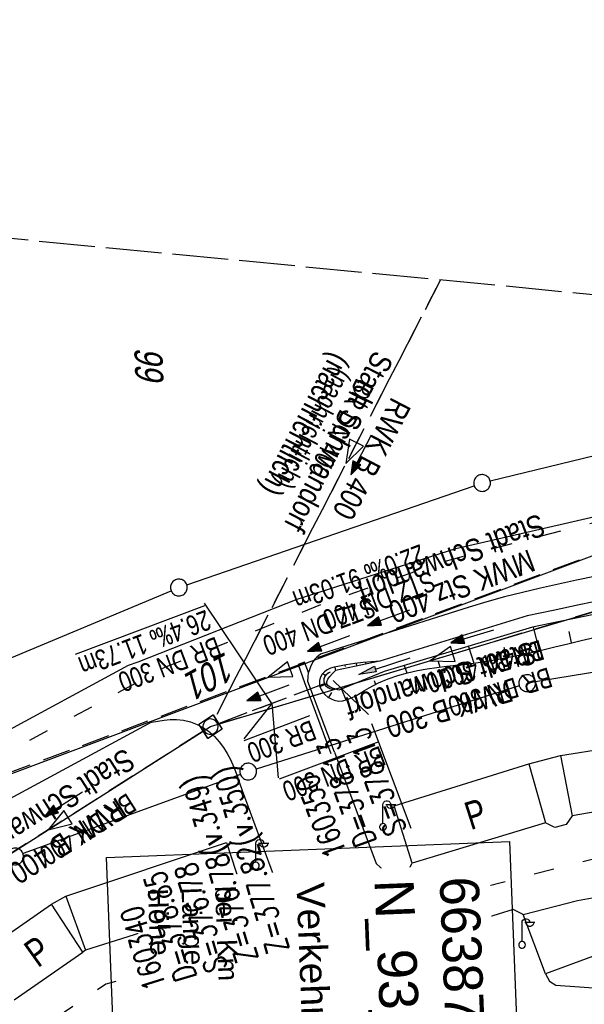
# Model space of a CAD drawing. Extents: x 510932 to 511602, y 463659 to 464636.
# Tile 68 of 81: x 511225 to 511276, y 464548 to 464636. Entities that reach past the tile are written whole.
import ezdxf

# ---------------------------------------------------------------- set-up
doc = ezdxf.new("R2010")
doc.units = 0
doc.header["$LTSCALE"] = 10
doc.header["$MEASUREMENT"] = 0
for name, pattern in [('ACAD_ISO03W100', [30, 12, -18]), ('AUSGEZOGEN', [0]), ('LT00', [0]), ('LT03', [0.5, 0.3, -0.2]), ('LT12', [0.4, 0.3, -0.1]), ('LT14', [0.6, 0.5, -0.1]), ('STRICHLINIE2', [0.375, 0.25, -0.125])]:
    doc.linetypes.add(name, pattern=pattern)
doc.layers.get('0').update_dxf_attribs({"linetype": 'LT00'})
for name, color, linetype in [('--EK_FBR', 1, 'LT00'), ('--EK_Halt-Pfeil', 4, 'LT00'), ('--EK_Haltung', 7, 'STRICHLINIE2'), ('--EK_Haltung-Text', 140, 'LT00'), ('--EK_Schacht-Text', 5, 'LT00'), ('--EL_Halt-Pfeil', 4, 'LT00'), ('--EL_Haltung', 182, 'STRICHLINIE2'), ('--EL_Haltung-Text', 182, 'LT00'), ('ABWASSERLTG', 24, 'LT00'), ('ABWASSERLTG_FLIEßPF', 26, 'Continuous'), ('ABWASSERLTG_TEXT', 26, 'Continuous'), ('BW_TEXT_B', 20, 'AUSGEZOGEN'), ('DFK_BES-WEGE', 255, 'LT00'), ('DFK_FLUR_NR', 250, 'LT00'), ('DFK_GZPKT', 250, 'LT00'), ('DFK_KATASTER', 250, 'LT00'), ('DFK_TOPO-ANL', 252, 'LT00'), ('DFK_TOPO-SYM', 252, 'LT00'), ('DL', 182, 'LT12'), ('DL_PFEIL', 201, 'LT00'), ('DL_TEXT', 182, 'LT00'), ('PFEIL', 140, 'AUSGEZOGEN'), ('V103_AFBR_BAB', 250, 'LT00'), ('V103_BOESCH', 250, 'LT00'), ('V103_BOSCHUNG', 250, 'LT00'), ('V103_GRABEN', 250, 'LT00'), ('V103_KA_MULD', 182, 'LT00'), ('V103_RINNE', 182, 'LT00'), ('V103_UK_DURCH', 182, 'LT00'), ('V104_AFBR_BAB', 250, 'LT00'), ('V104_BOESCH', 250, 'LT00'), ('V104_BOSCHUNG', 250, 'LT00'), ('V104_GRABEN', 250, 'LT00'), ('V104_KA_MULD', 182, 'LT00'), ('V104_RINNE', 182, 'LT00'), ('V104_UK_DURCH', 182, 'LT00'), ('WASSERLTG', 130, 'ACAD_ISO03W100')]:
    doc.layers.add(name, color=color, linetype=linetype)
doc.layers.add('-BLATT_104-RAND', color=7, linetype='LT14', plot=False)
doc.styles.add('Beschrift', font='ARIAL.TTF')
doc.styles.add('Haltungsbeschriftung', font='ARIAL.TTF', dxfattribs={"width": 0.75})
doc.styles.add('schachtbeschriftung', font='romans.shx', dxfattribs={"width": 0.75, "height": 2})
doc.styles.get("Standard").update_dxf_attribs({"font": 'ARIAL.TTF'})
doc.styles.add('Versorgungsltg', font='ARIAL.TTF', dxfattribs={"width": 0.8, "height": 2})

# ---------------------------------------------------------------- blocks, each defined once
blk = doc.blocks.new('SYMB7010')
at = {"color": 0, "linetype": 'ByBlock'}
for points in [[(-0.031408, 0.499213), (-0.093728, 0.49134), (-0.15457, 0.475719), (-0.212975, 0.452595), (-0.268021, 0.422333), (-0.31884, 0.385411), (-0.36463, 0.342411), (-0.40467, 0.29401), (-0.438329, 0.240973), (-0.465074, 0.184136), (-0.484486, 0.124395), (-0.496256, 0.062692), (-0.5002, 0)], [(-0.5002, 0), (-0.496256, -0.062692), (-0.484486, -0.124395), (-0.465075, -0.184136), (-0.438329, -0.240973), (-0.404671, -0.29401), (-0.36463, -0.342411), (-0.31884, -0.385411), (-0.268021, -0.422333), (-0.212975, -0.452595), (-0.154571, -0.475719), (-0.093728, -0.49134), (-0.031408, -0.499213), (0.031408, -0.499213)], [(0.5002, 0), (0.496256, 0.062692), (0.484485, 0.124395), (0.465074, 0.184136), (0.438329, 0.240973), (0.40467, 0.29401), (0.36463, 0.342411), (0.31884, 0.385411), (0.268021, 0.422333), (0.212975, 0.452595), (0.15457, 0.475719), (0.093728, 0.49134), (0.031408, 0.499213), (-0.031408, 0.499213)], [(0.031408, -0.499213), (0.093728, -0.491341), (0.15457, -0.475719), (0.212975, -0.452595), (0.268021, -0.422333), (0.31884, -0.385411), (0.36463, -0.342411), (0.404671, -0.294011), (0.438329, -0.240974), (0.465075, -0.184136), (0.484486, -0.124395), (0.496256, -0.062692), (0.500201, 0)]]:
    blk.add_lwpolyline(points, dxfattribs=at)
blk = doc.blocks.new('SYMB7317')
at = {"color": 0, "linetype": 'ByBlock'}
blk.add_line((0, 0.061), (0, 0.4), dxfattribs=at)
for points in [[(0, 0.4), (0.004222, 0.423941), (0.016377, 0.444995), (0.035, 0.460622), (0.057845, 0.468937), (0.082155, 0.468937), (0.105, 0.460622), (0.123623, 0.444995), (0.135779, 0.423941), (0.14, 0.4)], [(0.23, 0.4), (0.21, 0.4), (0.14, 0.4), (0.07, 0.4), (0.05, 0.4)], [(0.21, 0.4), (0.205779, 0.376059), (0.193623, 0.355005), (0.175, 0.339378), (0.152155, 0.331063), (0.127845, 0.331063), (0.105, 0.339378), (0.086377, 0.355005), (0.074222, 0.376059), (0.07, 0.4)], [(0.061, 0), (0.056881, 0.022036), (0.04508, 0.041095), (0.02719, 0.054605), (0.005628, 0.06074), (-0.016693, 0.058671), (-0.036761, 0.048679), (-0.051863, 0.032112), (-0.059961, 0.011209), (-0.059961, -0.011209)], [(0.005628, -0.06074), (0.02719, -0.054605), (0.04508, -0.041095), (0.056881, -0.022036), (0.061, 0)], [(-0.059961, -0.011209), (-0.051863, -0.032112), (-0.036761, -0.048679), (-0.016693, -0.058671), (0.005628, -0.06074)]]:
    blk.add_lwpolyline(points, dxfattribs=at)
blk = doc.blocks.new('ABWASSER-FLIEßPF')
at = {"layer": 'ABWASSERLTG_FLIEßPF'}
for p, q in [((0, 0), (-2.109, 0.703)), ((-2.109, 0.703), (-2.109, -0.703)), ((-2.109, -0.703), (0, 0))]:
    blk.add_line(p, q, dxfattribs=at)
blk = doc.blocks.new('Pfreil3')
at = {"layer": 'PFEIL'}
blk.add_hatch(color=256, dxfattribs=at).paths.add_polyline_path([(-1.549, 0.273), (-1.549, -0.273), (0, 0)])
for p, q in [((-1.549, 0), (-4.831, 0)), ((-1.549, -0.273), (-1.549, 0.273)), ((-1.549, 0.273), (0, 0)), ((0, 0), (-1.549, -0.273))]:
    blk.add_line(p, q, dxfattribs=at)
blk = doc.blocks.new('SYMB1210')
at = {"color": 0, "linetype": 'ByBlock'}
blk.add_line((0.018815, -0.179014), (0.055623, -0.17119), dxfattribs=at)
for points in [[(-0.2, -0.2), (-0.2, 0.2), (0.2, 0.2), (0.2, -0.2), (-0.2, -0.2)], [(0.018815, 0.179014), (-0.018815, 0.179014), (-0.055623, 0.17119), (-0.09, 0.155885), (-0.120444, 0.133766), (-0.145623, 0.105801), (-0.164438, 0.073213), (-0.176067, 0.037424), (-0.18, 0)], [(-0.18, 0), (-0.176067, -0.037424), (-0.164438, -0.073213), (-0.145623, -0.105801), (-0.120444, -0.133766), (-0.09, -0.155885), (-0.055623, -0.17119), (-0.018815, -0.179014), (0.018815, -0.179014)], [(0.18, 0), (0.176067, 0.037424), (0.164438, 0.073213), (0.145623, 0.105801), (0.120444, 0.133766), (0.09, 0.155885), (0.055623, 0.17119), (0.018815, 0.179014)], [(0.055623, -0.17119), (0.09, -0.155885), (0.120444, -0.133766), (0.145623, -0.105801), (0.164438, -0.073213), (0.176067, -0.037424), (0.18, 0)]]:
    blk.add_lwpolyline(points, dxfattribs=at)
blk = doc.blocks.new('SYMB1107')
at = {"color": 0, "linetype": 'ByBlock'}
for points in [[(-0.2, 0), (-0.196157, 0.039018), (-0.184776, 0.076537), (-0.166294, 0.111114), (-0.141421, 0.141421), (-0.111114, 0.166294), (-0.076537, 0.184776), (-0.039018, 0.196157), (0, 0.2)], [(0, 0.2), (0.039018, 0.196157), (0.076537, 0.184776), (0.111114, 0.166294), (0.141421, 0.141421), (0.166294, 0.111114), (0.184776, 0.076537), (0.196157, 0.039018), (0.2, 0)]]:
    blk.add_lwpolyline(points, dxfattribs=at)
blk = doc.blocks.new('SYMB0070')
at = {"color": 0, "linetype": 'ByBlock'}
for p, q in [((-0.5, 0), (0.2, 0)), ((0.5, 0), (0.2, 0.1)), ((0.2, 0.1), (0.2, 0)), ((0.468, 0), (0.21, 0.086)), ((0.21, 0.086), (0.21, -0.086)), ((0.21, -0.086), (0.468, 0)), ((0.22, -0.072), (0.437, 0)), ((0.23, -0.058), (0.405, 0)), ((0.24, -0.045), (0.374, 0)), ((0.342, 0), (0.25, 0.031)), ((0.25, 0.031), (0.25, -0.031)), ((0.25, -0.031), (0.342, 0)), ((0.26, -0.017), (0.31, 0)), ((0.27, -0.003), (0.279, 0))]:
    blk.add_line(p, q, dxfattribs=at)
for points in [[(0.2, 0), (0.2, -0.1), (0.5, 0)], [(0.437, 0), (0.22, 0.072), (0.22, -0.072)], [(0.405, 0), (0.23, 0.058), (0.23, -0.058)], [(0.374, 0), (0.24, 0.045), (0.24, -0.045)], [(0.31, 0), (0.26, 0.017), (0.26, -0.017)], [(0.279, 0), (0.27, 0.003), (0.27, -0.003)]]:
    blk.add_lwpolyline(points, dxfattribs=at)

msp = doc.modelspace()

# ---------------------------------------------------------------- linework, layer by layer
at = {"layer": '--EK_FBR'}
for points in [[(511235.749, 464578.396), (511250.013, 464584.023), (511264.21, 464588.559), (511278.861, 464591.934)], [(511276.633, 464586.039), (511275.012, 464585.714), (511273.395, 464585.374), (511271.783, 464585.013), (511270.178, 464584.627), (511268.58, 464584.215), (511266.991, 464583.772), (511265.411, 464583.294), (511252.097, 464579.099), (511251.771, 464578.84), (511251.588, 464578.66), (511251.438, 464578.448), (511251.315, 464578.217), (511251.206, 464577.963), (511251.113, 464577.705), (511251.027, 464577.445)], [(511236.965, 464572.994), (511237.519, 464573.102), (511238.074, 464573.193), (511238.63, 464573.25), (511239.188, 464573.256), (511239.82, 464573.185), (511240.443, 464573.031), (511241.046, 464572.802), (511241.617, 464572.502), (511242.143, 464572.136), (511242.609, 464571.718), (511243.025, 464571.251), (511243.395, 464570.745), (511243.724, 464570.208), (511244.016, 464569.652), (511244.323, 464568.973), (511244.595, 464568.282), (511244.844, 464567.583), (511245.082, 464566.881)]]:
    msp.add_lwpolyline(points, dxfattribs=at)
at = {"layer": '--EK_Haltung'}
for p, q in [((511292.82, 464594.062), (511208.941, 464562.766)), ((511280.886, 464584.191), (511242.956, 464572.823)), ((511252.511, 464576.476), (511242.94, 464572.872))]:
    msp.add_line(p, q, dxfattribs=at)
at = {"layer": '--EK_Haltung', "color": 81}
msp.add_lwpolyline([(511262.824, 464612.591), (511242.549, 464573.213)], dxfattribs=at)
at = {"layer": '--EK_Haltung-Text'}
msp.add_line((511247.726, 464574.674), (511241.696, 464583.658), dxfattribs=at)
at = {"layer": '--EK_Schacht-Text'}
msp.add_line((511253.213, 464576.74), (511256.378, 464573.69), dxfattribs=at)
at = {"layer": '--EL_Haltung'}
for p, q in [((511292.82, 464594.062), (511208.941, 464562.766)), ((511280.886, 464584.191), (511242.956, 464572.823)), ((511252.511, 464576.476), (511242.94, 464572.872))]:
    msp.add_line(p, q, dxfattribs=at)
at = {"layer": '--EL_Haltung-Text'}
msp.add_line((511247.726, 464574.674), (511248.312, 464568.032), dxfattribs=at)
at = {"layer": '-BLATT_104-RAND'}
msp.add_lwpolyline([(511020.85, 464635.894), (510932.18, 463715.154), (511513.49, 463659.172), (511602.161, 464579.912), (511020.85, 464635.894)], dxfattribs=at)
at = {"layer": 'ABWASSERLTG', "linetype": 'LT03'}
msp.add_lwpolyline([(511262.824, 464612.591), (511242.238, 464572.608)], dxfattribs=at)
at = {"layer": 'ABWASSERLTG'}
msp.add_lwpolyline([(511133.953, 464511.746), (511159.898, 464529.405), (511208.272, 464562.344), (511293.523, 464594.324), (511308.533, 464593.487), (511308.889, 464608.155)], dxfattribs=at)
at = {"layer": 'DFK_KATASTER'}
for p, q in [((511292.871, 464600.793), (511267.289, 464594.596)), ((511240.119, 464585.304), (511265.851, 464594.175)), ((511218.472, 464576.299), (511238.718, 464584.77)), ((511293.06, 464580.198), (511271.34, 464576.622)), ((511269.885, 464576.273), (511246.335, 464568.806)), ((511244.915, 464568.324), (511225.445, 464561.246))]:
    msp.add_line(p, q, dxfattribs=at)
at = {"layer": 'DFK_TOPO-ANL'}
for p, q in [((511211.47, 464565.47), (511234.89, 464578.1)), ((511234.89, 464578.1), (511235.749, 464578.396)), ((511236.965, 464572.994), (511214.6, 464560.94)), ((511273.58, 464570.01), (511286.22, 464572.1)), ((511253.329, 464570.327), (511257.07, 464560.34)), ((511270.74, 464569.27), (511273.58, 464570.01)), ((511273.58, 464570.01), (511274.62, 464564.62)), ((511258.68, 464565.53), (511270.74, 464569.27)), ((511270.74, 464569.27), (511272.24, 464564.01)), ((511245.082, 464566.881), (511247.85, 464559.36)), ((511286.94, 464566.8), (511274.62, 464564.62)), ((511260.31, 464560.39), (511258.68, 464565.53)), ((511274.62, 464564.62), (511274.08, 464563.84)), ((511272.24, 464564.01), (511260.31, 464560.39)), ((511273.08, 464563.57), (511272.24, 464564.01)), ((511274.08, 464563.84), (511273.08, 464563.57)), ((511229.29, 464557.419), (511243.68, 464562.239)), ((511243.68, 464562.239), (511245.34, 464557.109)), ((511257.07, 464560.34), (511257.84, 464559.63)), ((511259.85, 464559.51), (511260.31, 464560.39)), ((511247.85, 464559.36), (511247.61, 464558.15)), ((511257.84, 464559.63), (511258.74, 464559.36)), ((511258.74, 464559.36), (511259.85, 464559.51)), ((511275.12, 464557.04), (511288.3, 464559.539)), ((511247.61, 464558.15), (511247.05, 464557.33)), ((511221.72, 464552.34), (511228, 464556.7)), ((511228, 464556.7), (511229.29, 464557.419)), ((511230.81, 464552.42), (511228, 464556.7)), ((511229.29, 464557.419), (511231.04, 464552.6)), ((511245.34, 464557.109), (511231.04, 464552.6)), ((511246.24, 464556.77), (511245.34, 464557.109)), ((511247.05, 464557.33), (511246.24, 464556.77)), ((511270.24, 464555.789), (511275.12, 464557.04)), ((511269.33, 464556.25), (511262.63, 464554.14)), ((511270.24, 464555.789), (511269.33, 464556.25)), ((511272.25, 464550.49), (511270.24, 464555.789)), ((511262.63, 464554.14), (511261.36, 464553.28)), ((511261.36, 464553.28), (511260.69, 464551.86)), ((511264.49, 464552.48), (511267.31, 464553.38)), ((511267.31, 464553.38), (511267.29, 464550.96)), ((511224.64, 464548.15), (511230.81, 464552.42)), ((511231.04, 464552.6), (511230.81, 464552.42)), ((511264.85, 464548.78), (511264.49, 464552.48)), ((511260.69, 464551.86), (511260.89, 464550.32)), ((511276.45, 464552.039), (511272.25, 464550.49)), ((511267.29, 464550.96), (511264.85, 464548.78)), ((511272.25, 464550.49), (511272.6, 464549.81)), ((511231.7, 464544.01), (511247.16, 464549.89)), ((511247.16, 464549.89), (511248.73, 464550.01)), ((511248.73, 464550.01), (511250.27, 464549.63)), ((511250.27, 464549.63), (511251.53, 464548.69)), ((511260.89, 464550.32), (511264.96, 464539.21)), ((511272.6, 464549.81), (511273.15, 464549.45)), ((511251.53, 464548.69), (511252.32, 464547.34)), ((511273.15, 464549.45), (511277.4, 464549.16))]:
    msp.add_line(p, q, dxfattribs=at)
at = {"layer": 'DL'}
msp.add_line((511252.511, 464576.476), (511242.94, 464572.872), dxfattribs=at)
at = {"layer": 'DL_TEXT'}
msp.add_line((511247.726, 464574.674), (511245.209, 464571.523), dxfattribs=at)
at = {"layer": 'V103_AFBR_BAB'}
for points in [[(511235.749, 464578.396), (511250.013, 464584.023), (511264.21, 464588.559), (511278.861, 464591.934)], [(511276.633, 464586.039), (511275.012, 464585.714), (511273.395, 464585.374), (511271.783, 464585.013), (511270.178, 464584.627), (511268.58, 464584.215), (511266.991, 464583.772), (511265.411, 464583.294), (511252.097, 464579.099), (511251.771, 464578.84), (511251.588, 464578.66), (511251.438, 464578.448), (511251.315, 464578.217), (511251.206, 464577.963), (511251.113, 464577.705), (511251.027, 464577.445)], [(511236.965, 464572.994), (511237.519, 464573.102), (511238.074, 464573.193), (511238.63, 464573.25), (511239.188, 464573.256), (511239.82, 464573.185), (511240.443, 464573.031), (511241.046, 464572.802), (511241.617, 464572.502), (511242.143, 464572.136), (511242.609, 464571.718), (511243.025, 464571.251), (511243.395, 464570.745), (511243.724, 464570.208), (511244.016, 464569.652), (511244.323, 464568.973), (511244.595, 464568.282), (511244.844, 464567.583), (511245.082, 464566.881)]]:
    msp.add_lwpolyline(points, dxfattribs=at)
at = {"layer": 'V103_BOESCH'}
msp.add_lwpolyline([(511257.388, 464578.477), (511256.646, 464578.409), (511255.901, 464578.334), (511255.152, 464578.245), (511254.397, 464578.136), (511253.633, 464578), (511253.305, 464577.929), (511252.988, 464577.836), (511252.693, 464577.703), (511252.432, 464577.515), (511252.241, 464577.294), (511252.096, 464577.034), (511252.008, 464576.752), (511251.986, 464576.463), (511252.034, 464576.193), (511252.142, 464575.936), (511252.297, 464575.698), (511252.488, 464575.482), (511252.747, 464575.259), (511253.029, 464575.083), (511253.325, 464574.963), (511253.703, 464574.9), (511254.085, 464574.926), (511254.47, 464575.024), (511254.858, 464575.181), (511255.25, 464575.379), (511255.643, 464575.605), (511256.038, 464575.841), (511256.434, 464576.075), (511257.295, 464576.523), (511258.159, 464576.892), (511259.025, 464577.192), (511259.894, 464577.434), (511260.765, 464577.626), (511261.637, 464577.78), (511262.511, 464577.905), (511263.386, 464578.011), (511264.261, 464578.108), (511265.136, 464578.206), (511266.011, 464578.315), (511267.188, 464578.492), (511268.364, 464578.701), (511269.539, 464578.937), (511270.715, 464579.193), (511271.89, 464579.464), (511273.066, 464579.744), (511274.243, 464580.026), (511275.42, 464580.306), (511276.599, 464580.576)], dxfattribs=at)
at = {"layer": 'V103_BOSCHUNG'}
for p, q in [((511271.147, 464581.517), (511271.662, 464579.411)), ((511274.331, 464581.122), (511274.551, 464580.1)), ((511265.346, 464579.795), (511265.807, 464578.288)), ((511268.506, 464579.72), (511268.765, 464578.779)), ((511253.364, 464577.943), (511253.434, 464577.645)), ((511254.328, 464577.984), (511254.299, 464578.12)), ((511255.349, 464578.048), (511255.304, 464578.264)), ((511256.15, 464578.289), (511256.136, 464578.358)), ((511256.98, 464578.391), (511256.97, 464578.439)), ((511259.585, 464578.076), (511259.813, 464577.413)), ((511262.624, 464578.438), (511262.777, 464577.938)), ((511252.284, 464577.351), (511252.569, 464577.178)), ((511252.029, 464576.213), (511252.653, 464576.431)), ((511256.88, 464576.749), (511257.018, 464576.387)), ((511252.833, 464575.201), (511253.107, 464575.677)), ((511253.955, 464575.966), (511254.364, 464574.992))]:
    msp.add_line(p, q, dxfattribs=at)
at = {"layer": 'V103_GRABEN'}
for points in [[(511321.271, 464589), (511319.64, 464588.959), (511318.008, 464588.916), (511316.377, 464588.866), (511314.747, 464588.809), (511313.116, 464588.74), (511309.522, 464588.541), (511305.931, 464588.275), (511302.345, 464587.943), (511298.765, 464587.546), (511295.194, 464587.086), (511291.632, 464586.562), (511289.282, 464586.182), (511286.936, 464585.778), (511284.593, 464585.352), (511282.254, 464584.908), (511279.918, 464584.45), (511277.584, 464583.979), (511275.251, 464583.499), (511272.92, 464583.013), (511270.589, 464582.524), (511257.388, 464578.477), (511253.434, 464577.645)], [(511321.42, 464588.005), (511319.382, 464587.897), (511317.345, 464587.786), (511315.307, 464587.671), (511313.269, 464587.55), (511310.596, 464587.378), (511307.924, 464587.188), (511305.253, 464586.976), (511302.585, 464586.74), (511299.92, 464586.475), (511297.259, 464586.178), (511294.603, 464585.847), (511291.953, 464585.477), (511289.619, 464585.117), (511287.289, 464584.728), (511284.964, 464584.314), (511282.641, 464583.878), (511280.322, 464583.424), (511278.005, 464582.955), (511275.689, 464582.476), (511273.375, 464581.989), (511271.061, 464581.499), (511257.783, 464577.539), (511253.745, 464575.88)], [(511253.745, 464575.88), (511253.45, 464575.968), (511253.175, 464576.061), (511252.938, 464576.165), (511252.758, 464576.284), (511252.655, 464576.425), (511252.649, 464576.624), (511252.75, 464576.853), (511252.933, 464577.105), (511253.17, 464577.371), (511253.434, 464577.645)]]:
    msp.add_lwpolyline(points, dxfattribs=at)
at = {"layer": 'V103_RINNE'}
msp.add_lwpolyline([(511253.329, 464570.327), (511250.958, 464576.654), (511250.981, 464577.04), (511251.027, 464577.445), (511250.649, 464578.378), (511250.085, 464578.165), (511250.653, 464576.566), (511253.015, 464570.198)], dxfattribs=at)
at = {"layer": 'V104_AFBR_BAB'}
for points in [[(511235.749, 464578.396), (511250.013, 464584.023), (511264.21, 464588.559), (511278.861, 464591.934)], [(511276.633, 464586.038), (511275.012, 464585.714), (511273.395, 464585.374), (511271.783, 464585.012), (511270.178, 464584.627), (511268.58, 464584.215), (511266.991, 464583.772), (511265.411, 464583.294), (511252.097, 464579.099), (511251.771, 464578.84), (511251.588, 464578.66), (511251.438, 464578.448), (511251.315, 464578.217), (511251.206, 464577.963), (511251.113, 464577.705), (511251.027, 464577.445)], [(511236.965, 464572.994), (511237.519, 464573.102), (511238.074, 464573.193), (511238.63, 464573.25), (511239.188, 464573.256), (511239.82, 464573.185), (511240.443, 464573.031), (511241.046, 464572.802), (511241.617, 464572.502), (511242.143, 464572.136), (511242.609, 464571.718), (511243.025, 464571.251), (511243.395, 464570.745), (511243.724, 464570.208), (511244.016, 464569.652), (511244.323, 464568.973), (511244.595, 464568.282), (511244.844, 464567.583), (511245.082, 464566.881)]]:
    msp.add_lwpolyline(points, dxfattribs=at)
at = {"layer": 'V104_BOESCH'}
msp.add_lwpolyline([(511257.388, 464578.477), (511256.645, 464578.409), (511255.901, 464578.334), (511255.152, 464578.245), (511254.397, 464578.136), (511253.633, 464578), (511253.305, 464577.929), (511252.988, 464577.836), (511252.693, 464577.703), (511252.432, 464577.515), (511252.241, 464577.294), (511252.096, 464577.034), (511252.008, 464576.752), (511251.986, 464576.463), (511252.034, 464576.193), (511252.142, 464575.936), (511252.297, 464575.698), (511252.488, 464575.482), (511252.747, 464575.259), (511253.029, 464575.083), (511253.325, 464574.963), (511253.703, 464574.9), (511254.085, 464574.926), (511254.47, 464575.024), (511254.858, 464575.181), (511255.25, 464575.379), (511255.643, 464575.604), (511256.038, 464575.842), (511256.434, 464576.075), (511257.295, 464576.523), (511258.159, 464576.892), (511259.025, 464577.192), (511259.894, 464577.434), (511260.765, 464577.626), (511261.637, 464577.78), (511262.511, 464577.905), (511263.386, 464578.011), (511264.261, 464578.108), (511265.136, 464578.206), (511266.011, 464578.315), (511267.188, 464578.492), (511268.364, 464578.701), (511269.539, 464578.937), (511270.715, 464579.193), (511271.89, 464579.464), (511273.066, 464579.744), (511274.243, 464580.026), (511275.42, 464580.306), (511276.599, 464580.576)], dxfattribs=at)
at = {"layer": 'V104_BOSCHUNG'}
for p, q in [((511271.147, 464581.517), (511271.662, 464579.411)), ((511274.331, 464581.122), (511274.551, 464580.1)), ((511265.346, 464579.795), (511265.807, 464578.288)), ((511268.506, 464579.72), (511268.765, 464578.779)), ((511253.364, 464577.943), (511253.434, 464577.645)), ((511254.328, 464577.984), (511254.299, 464578.12)), ((511255.349, 464578.048), (511255.304, 464578.264)), ((511256.15, 464578.289), (511256.136, 464578.358)), ((511256.98, 464578.391), (511256.97, 464578.439)), ((511259.585, 464578.076), (511259.813, 464577.413)), ((511262.624, 464578.438), (511262.777, 464577.938)), ((511252.284, 464577.351), (511252.569, 464577.178)), ((511252.029, 464576.213), (511252.653, 464576.431)), ((511256.88, 464576.749), (511257.018, 464576.387)), ((511252.833, 464575.201), (511253.107, 464575.677)), ((511253.955, 464575.966), (511254.364, 464574.992))]:
    msp.add_line(p, q, dxfattribs=at)
at = {"layer": 'V104_GRABEN'}
for points in [[(511321.271, 464589), (511319.64, 464588.959), (511318.008, 464588.915), (511316.377, 464588.866), (511314.747, 464588.809), (511313.116, 464588.74), (511309.522, 464588.541), (511305.931, 464588.275), (511302.345, 464587.943), (511298.765, 464587.546), (511295.194, 464587.086), (511291.632, 464586.562), (511289.282, 464586.182), (511286.936, 464585.777), (511284.593, 464585.352), (511282.254, 464584.908), (511279.918, 464584.45), (511277.584, 464583.979), (511275.251, 464583.499), (511272.92, 464583.013), (511270.589, 464582.524), (511257.388, 464578.477), (511253.434, 464577.645)], [(511321.42, 464588.005), (511319.382, 464587.897), (511317.345, 464587.786), (511315.307, 464587.671), (511313.269, 464587.55), (511310.596, 464587.378), (511307.924, 464587.188), (511305.253, 464586.976), (511302.585, 464586.739), (511299.92, 464586.475), (511297.259, 464586.178), (511294.603, 464585.847), (511291.953, 464585.477), (511289.619, 464585.117), (511287.289, 464584.728), (511284.964, 464584.314), (511282.641, 464583.878), (511280.322, 464583.424), (511278.005, 464582.955), (511275.689, 464582.476), (511273.375, 464581.989), (511271.061, 464581.499), (511257.783, 464577.539), (511253.745, 464575.88)], [(511253.745, 464575.88), (511253.45, 464575.968), (511253.175, 464576.061), (511252.938, 464576.165), (511252.758, 464576.284), (511252.655, 464576.425), (511252.649, 464576.624), (511252.75, 464576.853), (511252.933, 464577.105), (511253.17, 464577.371), (511253.434, 464577.645)]]:
    msp.add_lwpolyline(points, dxfattribs=at)
at = {"layer": 'V104_RINNE'}
msp.add_lwpolyline([(511253.329, 464570.327), (511250.958, 464576.654), (511250.981, 464577.04), (511251.027, 464577.445), (511250.649, 464578.378), (511250.085, 464578.165), (511250.653, 464576.566), (511253.015, 464570.198)], dxfattribs=at)
at = {"layer": 'WASSERLTG', "ltscale": 0.015, "flags": 128}
for points in [[(511311.1, 464607.942), (511310.925, 464596.331), (511307.618, 464595.816), (511301.243, 464595.07), (511291.777, 464593.586), (511280.736, 464591.917), (511271.55, 464589.599), (511263.076, 464587.353), (511252.684, 464583.735), (511238.118, 464577.893), (511215.089, 464565.446), (511177.402, 464539.362), (511157.146, 464525.322), (511105.811, 464490.245), (511070.249, 464466.108), (511055.174, 464455.798), (511036.582, 464439.484), (510998.731, 464406.211)], [(511215.881, 464416.23), (511298.805, 464424.588), (511289.404, 464551.597), (511288.097, 464563.722), (511232.851, 464549.547), (511170.999, 464507.679)]]:
    msp.add_lwpolyline(points, dxfattribs=at)

# ---------------------------------------------------------------- block references
at = {"layer": '--EK_Halt-Pfeil', "zscale": 4}
for p, xscale, yscale, rotation in [((511255.717, 464596.924), 3.999999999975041, 3.999999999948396, 242.7570858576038), ((511258.176, 464582.345), 4.000000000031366, 4, 200.461470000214), ((511265.663, 464580.671), 4.000000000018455, 4, 196.6846899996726), ((511247.373, 464575.61), 3.999999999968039, 4, 200.6296099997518), ((511229.073, 464565.661), 4.00000000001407, 4.000000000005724, 212.4620225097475)]:
    msp.add_blockref('SYMB0070', p, dxfattribs=dict(at, xscale=xscale, yscale=yscale, rotation=rotation))
at = {"layer": '--EL_Halt-Pfeil', "yscale": 4, "zscale": 4}
for p, xscale, rotation in [((511265.663, 464580.671), 4.000000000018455, 196.6846899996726), ((511252.812, 464580.033), 4.000000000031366, 200.461470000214), ((511247.373, 464575.61), 3.999999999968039, 200.6296099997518)]:
    msp.add_blockref('SYMB0070', p, dxfattribs=dict(at, xscale=xscale, rotation=rotation))
at = {"layer": 'ABWASSERLTG_FLIEßPF'}
for p, rotation in [((511254.359, 464596.15), 242.7570858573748), ((511261.921, 464578.507), 196.6835200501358), ((511247.4, 464577.022), 200.5624453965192), ((511227.685, 464563.362), 212.4281881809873)]:
    msp.add_blockref('ABWASSER-FLIEßPF', p, dxfattribs=dict(at, rotation=rotation))
at = {"layer": 'DFK_GZPKT', "xscale": 1.500000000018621, "yscale": 1.5, "zscale": 1.5, "rotation": 264.7377099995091}
for p in [(511266.56, 464594.42), (511239.41, 464585.059), (511270.6, 464576.5), (511245.62, 464568.58), (511224.74, 464560.99)]:
    msp.add_blockref('SYMB7010', p, dxfattribs=at)
at = {"layer": 'DFK_TOPO-SYM', "xscale": 5, "yscale": 5, "zscale": 5, "rotation": 0.001160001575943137}
for p in [(511257.68, 464563.62), (511246.3, 464560.16), (511270.14, 464553.07)]:
    msp.add_blockref('SYMB7317', p, dxfattribs=at)
at = {"layer": 'DL_PFEIL', "xscale": 3.999999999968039, "yscale": 4, "zscale": 4, "rotation": 200.6296099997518}
msp.add_blockref('SYMB0070', (511247.373, 464575.61), dxfattribs=at)
at = {"layer": 'PFEIL', "rotation": 197.8370195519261}
msp.add_blockref('Pfreil3', (511255.529, 464577.288), dxfattribs=at)
at = {"layer": 'V103_KA_MULD', "xscale": 3.80000000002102, "yscale": 3.799999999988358, "zscale": 3.8, "rotation": 212.8124114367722}
msp.add_blockref('SYMB1210', (511242.238, 464572.608), dxfattribs=at)
at = {"layer": 'V103_UK_DURCH', "xscale": 3.999999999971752, "yscale": 3.999999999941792, "zscale": 4, "rotation": 106.0019490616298}
msp.add_blockref('SYMB1107', (511253.213, 464576.74), dxfattribs=at)
at = {"layer": 'V104_KA_MULD', "xscale": 3.799999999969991, "yscale": 3.799999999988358, "zscale": 3.8, "rotation": 213.4107507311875}
msp.add_blockref('SYMB1210', (511242.238, 464572.608), dxfattribs=at)
at = {"layer": 'V104_UK_DURCH', "xscale": 4.000000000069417, "yscale": 4, "zscale": 4, "rotation": 111.3669978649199}
msp.add_blockref('SYMB1107', (511253.213, 464576.74), dxfattribs=at)

# ---------------------------------------------------------------- texts
at = {"layer": '--EK_Haltung-Text', "color": 81, "style": 'Haltungsbeschriftung', "width": 0.75}
msp.add_text('(nachrichtlich)', height=1.8, rotation=242.31797, dxfattribs=at).set_placement((511253.384, 464604.882))
at = {"layer": '--EK_Haltung-Text', "style": 'Haltungsbeschriftung', "width": 0.75}
for s, rotation, p in [('BR DN 400', 242.31797, (511255.346, 464603.896)), ('22.0‰ 91.03m', -159.53853, (511261.035, 464588.972)), ('STZ DN 400', -159.53853, (511261.93, 464586.574)), ('%%U26.4‰ 11.73m', -159.37039, (511241.826, 464583.094)), ('BR DN 300', -159.37039, (511242.728, 464580.698)), ('14.4‰ 41.10m', -163.31531, (511271.749, 464580.393)), ('BR DN 300', -163.31531, (511272.484, 464577.941))]:
    msp.add_text(s, height=1.8, rotation=rotation, dxfattribs=at).set_placement(p)
at = {"layer": '--EK_Schacht-Text', "style": 'schachtbeschriftung', "width": 0.75}
for s, p in [('%%US=378.13', (511259.834, 464563.343)), ('D=378.13', (511257.138, 464562.328)), ('160350', (511254.443, 464561.313))]:
    msp.add_text(s, height=2, rotation=-249.37039, dxfattribs=at).set_placement(p)
at = {"layer": '--EL_Haltung-Text', "style": 'Haltungsbeschriftung', "width": 0.75}
for s, rotation, p in [('STZ DN 400', -159.53853, (511256.567, 464584.262)), ('BR DN 300', -163.31531, (511271.749, 464580.393)), ('%%UBR DN 300', -159.37039, (511257.432, 464570.92))]:
    msp.add_text(s, height=1.8, rotation=rotation, dxfattribs=at).set_placement(p)
at = {"layer": 'ABWASSERLTG_TEXT', "insert": (511253.454, 464598.231), "char_height": 2, "attachment_point": 5, "rotation": 242.54349, "style": 'Versorgungsltg'}
msp.add_mtext('RWK B 400\\PStadt Schwandorf\\P(nachrichtlich)', dxfattribs=at)
at = {"layer": 'ABWASSERLTG_TEXT', "char_height": 2, "attachment_point": 5, "line_spacing_factor": 0.8, "style": 'Versorgungsltg'}
for s, insert, rotation in [('MWK Stz 400\\PStadt Schwandorf', (511264.263, 464586.418), 200.70222), ('RWK B 300\\PStadt Schwandorf', (511263.228, 464575.484), 196.89042)]:
    msp.add_mtext(s, dxfattribs=dict(at, insert=insert, rotation=rotation))
at = {"layer": 'DFK_BES-WEGE', "width": 0.75}
for rotation, p in [(17.74574, (511265.53, 464563.33)), (18.97183, (511237.16, 464555.789)), (35.53775, (511226.77, 464550.969))]:
    msp.add_text('P', height=2.5, rotation=rotation, dxfattribs=at).set_placement(p)
at = {"layer": 'DFK_FLUR_NR', "oblique": 13.754, "width": 0.75}
for s, rotation, p in [('99', 272.2662, (511235.404, 464606.564)), ('101', 208.87802, (511243.636, 464579.355))]:
    msp.add_text(s, height=2.5, rotation=rotation, dxfattribs=at).set_placement(p)
at = {"layer": 'DL_TEXT', "style": 'Haltungsbeschriftung', "width": 0.75}
msp.add_text('%%UBR 300', height=1.8, rotation=-159.37039, dxfattribs=at).set_placement((511251.24, 464573.224))

# ---------------------------------------------------------------- next in the draw order: texts
at = {"layer": 'BW_TEXT_B', "insert": (511266.251, 464559.255), "char_height": 2, "width": 37.55462, "attachment_point": 1, "rotation": 272.26621, "style": 'Beschrift', "bg_fill": 3, "box_fill_scale": 1.5, "bg_fill_color": 256, "bg_fill_transparency": 3934797}
msp.add_mtext('\\pt10,14;{\\Funir_o|c0;\\H1.75x;6638773}\\P\\ptz;{\\H1.75x;N_93_V161,0R\\W0.8;\\P\\H0.3714x;\\W1;\\P\\H1.924x;Verkehrszeichenbrücke\\P\\H0.1999x;\\P\\H3.602x;\\P\\pt14;bei  Km^I161.000\\PLänge^I9.15 m\\PHöhe^I5.27 m}', dxfattribs=at)

# ---------------------------------------------------------------- next in the draw order: linework, layer by layer
at = {"layer": '--EK_Haltung'}
msp.add_line((511241.579, 464572.189), (511221.009, 464559.121), dxfattribs=at)
at = {"layer": 'ABWASSERLTG'}
msp.add_lwpolyline([(511122.459, 464495.266), (511184.549, 464536.203), (511213.131, 464554.116), (511242.238, 464572.608), (511281.604, 464584.406), (511284.616, 464595.971), (511318.785, 464591.232), (511361.253, 464589.505), (511391.403, 464589.083), (511423.016, 464589.189)], dxfattribs=at)
at = {"layer": 'BW_TEXT_B'}
msp.add_lwpolyline([(511269.02, 464562.317), (511270.723, 464519.285), (511234.639, 464517.857), (511232.936, 464560.889)], close=True, dxfattribs=at)

# ---------------------------------------------------------------- next in the draw order: texts
at = {"layer": '--EK_Haltung-Text', "style": 'Haltungsbeschriftung', "width": 0.75}
msp.add_text('BR DN 400', height=1.8, rotation=212.46202, dxfattribs=at).set_placement((511234.793, 464566.725))
at = {"layer": '--EK_Schacht-Text', "style": 'schachtbeschriftung', "width": 0.75}
for s, p in [('Z=377.82(v.350)', (511249.294, 464552.652)), ('Z=376.78(v.349)', (511246.535, 464551.825)), ('D=378.85', (511241.018, 464550.171)), ('S=376.78', (511243.777, 464550.998)), ('160340', (511238.259, 464549.344))]:
    msp.add_text(s, height=2, rotation=-253.31531, dxfattribs=at).set_placement(p)
at = {"layer": 'ABWASSERLTG_TEXT', "insert": (511228.565, 464563.796), "char_height": 2, "attachment_point": 5, "rotation": 212.30702, "style": 'Versorgungsltg'}
msp.add_mtext('RWK B 400\\PStadt Schwandorf', dxfattribs=at)

doc.saveas('drawing.dxf')
